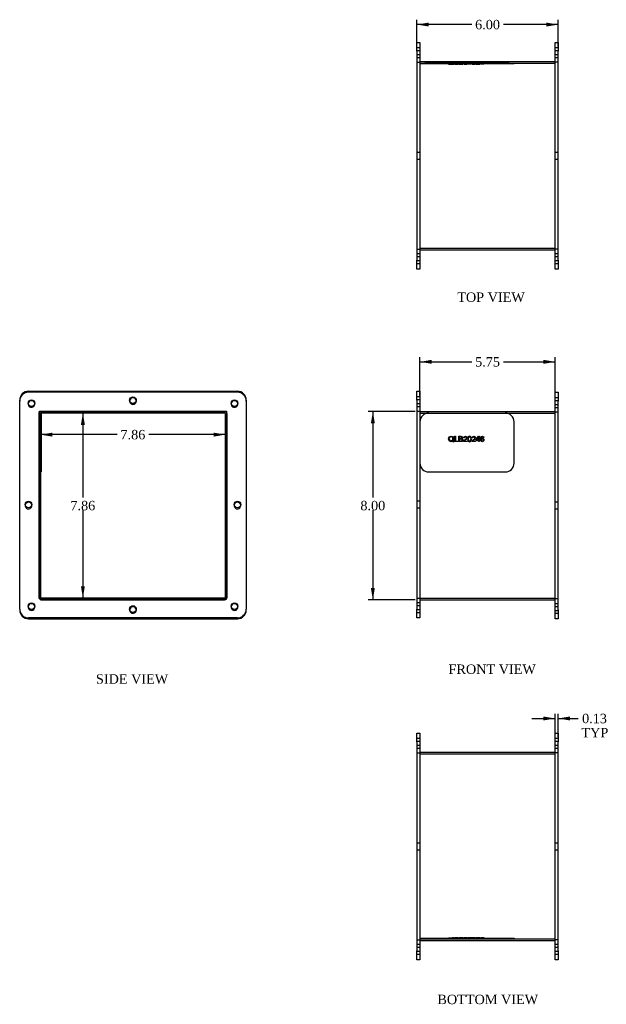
# Model space of a CAD drawing. Header units: inches. Extents: x 4.9 to 64.7, y 1 to 43.1.
# Tile 1 of 2: x 4.9 to 29.9, y 1 to 42.8. Entities that reach past the tile are written whole.
import ezdxf
from ezdxf.enums import TextEntityAlignment as Align
from ezdxf.lldxf.tags import DXFTag

# ---------------------------------------------------------------- set-up
doc = ezdxf.new("R2010")
doc.units = ezdxf.units.IN
doc.header["$MEASUREMENT"] = 0
for name, color, linetype in [('COM43353', 7, 'CONTINUOUS'), ('COM52972', 7, 'CONTINUOUS'), ('DEFAULT', 7, 'CONTINUOUS'), ('QLB20246', 7, 'CONTINUOUS')]:
    doc.layers.add(name, color=color, linetype=linetype)
doc.styles.add('SEACAD_TIMES_NEW_ROMAN', font='times.ttf')
tags = doc.linetypes.add('HIDDEN2', pattern=[0.1875, 0.125, -0.0625]).pattern_tags.tags
tags[6:7] = [DXFTag(74, 4), DXFTag(75, 0), DXFTag(340, '0'), DXFTag(46, 0.0), DXFTag(50, 0.0), DXFTag(44, 0.0), DXFTag(45, 0.0)]
tags[4:5] = [DXFTag(74, 4), DXFTag(75, 0), DXFTag(340, '0'), DXFTag(46, 0.0), DXFTag(50, 0.0), DXFTag(44, 0.0), DXFTag(45, 0.0)]

# ---------------------------------------------------------------- blocks, each defined once
blk = doc.blocks.new('GDIMGGROUP')
at = {"layer": 'DEFAULT', "linetype": 'Continuous'}
for points in [[(22.439, 28.346), (21.939, 28.262), (22.439, 28.179)], [(27.189, 28.346), (27.189, 28.179), (27.689, 28.262)]]:
    blk.add_hatch(color=136, dxfattribs=at).paths.add_polyline_path(points)
at = {"layer": 'DEFAULT', "color": 136, "linetype": 'Continuous'}
for p, q in [((21.939, 26.835), (21.939, 28.462)), ((27.689, 26.795), (27.689, 28.462)), ((21.939, 28.262), (24.144, 28.262)), ((25.485, 28.262), (27.689, 28.262))]:
    blk.add_line(p, q, dxfattribs=at)
at = {"layer": 'DEFAULT', "color": 136, "linetype": 'Continuous', "style": 'SEACAD_TIMES_NEW_ROMAN'}
blk.add_text('5.75', height=0.4, dxfattribs=at).set_placement((24.284, 28.462), align=Align.TOP_LEFT)
blk = doc.blocks.new('GDIMGGROUP1')
at = {"layer": 'DEFAULT', "linetype": 'Continuous'}
for points in [[(19.857, 25.656), (20.023, 25.656), (19.94, 26.156)], [(19.857, 18.656), (19.94, 18.156), (20.023, 18.656)]]:
    blk.add_hatch(color=136, dxfattribs=at).paths.add_polyline_path(points)
at = {"layer": 'DEFAULT', "color": 136, "linetype": 'Continuous'}
for p, q in [((21.739, 26.156), (19.74, 26.156)), ((19.94, 26.156), (19.94, 22.496)), ((19.94, 21.956), (19.94, 18.156)), ((21.739, 18.156), (19.74, 18.156))]:
    blk.add_line(p, q, dxfattribs=at)
at = {"layer": 'DEFAULT', "color": 136, "linetype": 'Continuous', "style": 'SEACAD_TIMES_NEW_ROMAN'}
blk.add_text('8.00', height=0.4, dxfattribs=at).set_placement((19.409, 22.356), align=Align.TOP_LEFT)
blk = doc.blocks.new('GDIMGGROUP2')
at = {"layer": 'DEFAULT', "linetype": 'Continuous'}
for points in [[(22.314, 42.672), (21.814, 42.589), (22.314, 42.506)], [(27.314, 42.672), (27.314, 42.506), (27.814, 42.589)]]:
    blk.add_hatch(color=136, dxfattribs=at).paths.add_polyline_path(points)
at = {"layer": 'DEFAULT', "color": 136, "linetype": 'Continuous'}
for p, q in [((21.814, 41.654), (21.814, 42.789)), ((27.814, 41.654), (27.814, 42.789)), ((24.144, 42.589), (21.814, 42.589)), ((27.814, 42.589), (25.485, 42.589))]:
    blk.add_line(p, q, dxfattribs=at)
at = {"layer": 'DEFAULT', "color": 136, "linetype": 'Continuous', "style": 'SEACAD_TIMES_NEW_ROMAN'}
blk.add_text('6.00', height=0.4, dxfattribs=at).set_placement((24.284, 42.789), align=Align.TOP_LEFT)
blk = doc.blocks.new('GDIMGGROUP3')
at = {"layer": 'DEFAULT', "linetype": 'Continuous'}
for points in [[(27.189, 13.195), (27.189, 13.028), (27.689, 13.112)], [(28.314, 13.195), (27.814, 13.112), (28.314, 13.028)]]:
    blk.add_hatch(color=136, dxfattribs=at).paths.add_polyline_path(points)
at = {"layer": 'DEFAULT', "color": 136, "linetype": 'Continuous'}
for p, q in [((26.689, 13.112), (27.689, 13.112)), ((27.689, 12.314), (27.689, 13.312)), ((27.814, 12.314), (27.814, 13.312)), ((27.814, 13.112), (28.46, 13.112)), ((28.46, 13.112), (28.66, 13.112))]:
    blk.add_line(p, q, dxfattribs=at)
at = {"layer": 'DEFAULT', "color": 136, "linetype": 'Continuous', "style": 'SEACAD_TIMES_NEW_ROMAN'}
for s, p in [('0.13', (28.828, 13.312)), ('TYP', (28.8, 12.712))]:
    blk.add_text(s, height=0.4, dxfattribs=at).set_placement(p, align=Align.TOP_LEFT)
blk = doc.blocks.new('GDIMGGROUP4')
at = {"layer": 'DEFAULT', "linetype": 'Continuous'}
for points in [[(6.319, 25.086), (6.319, 25.253), (5.819, 25.17)], [(13.175, 25.086), (13.675, 25.17), (13.175, 25.253)]]:
    blk.add_hatch(color=136, dxfattribs=at).paths.add_polyline_path(points)
at = {"layer": 'DEFAULT', "color": 136, "linetype": 'Continuous'}
for p, q in [((9.076, 25.17), (5.819, 25.17)), ((13.675, 25.17), (10.417, 25.17))]:
    blk.add_line(p, q, dxfattribs=at)
at = {"layer": 'DEFAULT', "color": 136, "linetype": 'Continuous', "style": 'SEACAD_TIMES_NEW_ROMAN'}
blk.add_text('7.86', height=0.4, dxfattribs=at).set_placement((9.216, 25.37), align=Align.TOP_LEFT)
blk = doc.blocks.new('GDIMGGROUP5')
at = {"layer": 'DEFAULT', "linetype": 'Continuous'}
for points in [[(7.704, 25.584), (7.62, 26.084), (7.537, 25.584)], [(7.704, 18.728), (7.537, 18.728), (7.62, 18.228)]]:
    blk.add_hatch(color=136, dxfattribs=at).paths.add_polyline_path(points)
at = {"layer": 'DEFAULT', "color": 136, "linetype": 'Continuous'}
for p, q in [((7.62, 26.084), (7.62, 22.496)), ((7.62, 21.956), (7.62, 18.228))]:
    blk.add_line(p, q, dxfattribs=at)
at = {"layer": 'DEFAULT', "color": 136, "linetype": 'Continuous', "style": 'SEACAD_TIMES_NEW_ROMAN'}
blk.add_text('7.86', height=0.4, dxfattribs=at).set_placement((7.089, 22.356), align=Align.TOP_LEFT)

msp = doc.modelspace()

# ---------------------------------------------------------------- linework, layer by layer
at = {"layer": 'COM43353', "color": 7, "linetype": 'Continuous'}
for p, q in [((21.814, 41.454), (21.814, 41.829)), ((21.814, 41.829), (21.939, 41.829)), ((21.939, 41.829), (21.939, 41.454)), ((27.689, 41.454), (27.689, 41.829)), ((27.689, 41.829), (27.814, 41.829)), ((27.814, 41.829), (27.814, 41.454)), ((21.814, 41.454), (21.814, 32.579)), ((21.939, 41.454), (21.939, 32.579)), ((27.689, 32.579), (27.689, 41.454)), ((27.814, 32.579), (27.814, 41.454)), ((21.814, 32.204), (21.814, 32.579)), ((21.939, 32.579), (21.939, 32.204)), ((27.689, 32.204), (27.689, 32.579)), ((27.814, 32.579), (27.814, 32.204)), ((21.939, 32.204), (21.814, 32.204)), ((27.814, 32.204), (27.689, 32.204)), ((5.311, 27.01), (14.186, 27.01)), ((21.814, 27.01), (21.939, 27.01)), ((21.814, 26.635), (21.814, 27.01)), ((21.939, 27.01), (21.939, 26.635)), ((27.689, 26.97), (27.814, 26.97)), ((27.689, 26.595), (27.689, 26.97)), ((27.814, 26.97), (27.814, 26.595)), ((4.936, 17.76), (4.936, 26.635)), ((14.561, 26.635), (14.561, 17.76)), ((21.814, 26.635), (21.814, 17.76)), ((21.939, 26.635), (21.939, 17.76)), ((27.689, 17.72), (27.689, 26.595)), ((27.814, 17.72), (27.814, 26.595)), ((5.779, 26.167), (13.718, 26.167)), ((5.779, 18.228), (5.779, 26.167)), ((5.781, 26.127), (5.779, 26.127)), ((13.718, 26.127), (13.712, 26.127)), ((13.718, 26.167), (13.718, 18.228)), ((13.718, 18.228), (5.779, 18.228)), ((21.814, 17.385), (21.814, 17.76)), ((21.939, 17.76), (21.939, 17.385)), ((27.689, 17.345), (27.689, 17.72)), ((27.814, 17.72), (27.814, 17.345)), ((14.186, 17.385), (5.311, 17.385)), ((5.311, 17.345), (14.186, 17.345)), ((21.939, 17.385), (21.814, 17.385)), ((27.814, 17.345), (27.689, 17.345)), ((21.814, 12.114), (21.814, 12.489)), ((21.814, 12.489), (21.939, 12.489)), ((21.939, 12.489), (21.939, 12.114)), ((27.689, 12.489), (27.814, 12.489)), ((27.689, 12.114), (27.689, 12.489)), ((27.814, 12.489), (27.814, 12.114)), ((21.814, 12.114), (21.814, 3.239)), ((21.939, 12.114), (21.939, 3.239)), ((27.689, 3.239), (27.689, 12.114)), ((27.814, 3.239), (27.814, 12.114)), ((21.814, 2.864), (21.814, 3.239)), ((21.939, 3.239), (21.939, 2.864)), ((27.689, 2.864), (27.689, 3.239)), ((27.814, 3.239), (27.814, 2.864)), ((21.939, 2.864), (21.814, 2.864)), ((27.814, 2.864), (27.689, 2.864))]:
    msp.add_line(p, q, dxfattribs=at)
at = {"layer": 'COM43353', "color": 7, "linetype": 'HIDDEN2'}
for p, q in [((21.939, 41.595), (21.814, 41.595)), ((21.939, 41.47), (21.814, 41.47)), ((27.814, 41.595), (27.689, 41.595)), ((27.814, 41.47), (27.689, 41.47)), ((21.814, 41.314), (21.939, 41.314)), ((21.814, 41.189), (21.939, 41.189)), ((27.689, 41.314), (27.814, 41.314)), ((27.689, 41.189), (27.814, 41.189)), ((21.814, 40.986), (21.939, 40.986)), ((27.814, 40.986), (27.689, 40.986)), ((21.939, 37.157), (21.814, 37.157)), ((21.814, 36.876), (21.939, 36.876)), ((27.814, 37.157), (27.689, 37.157)), ((27.689, 36.876), (27.814, 36.876)), ((21.814, 33.047), (21.939, 33.047)), ((27.814, 33.047), (27.689, 33.047)), ((21.939, 32.845), (21.814, 32.845)), ((21.939, 32.72), (21.814, 32.72)), ((27.814, 32.845), (27.689, 32.845)), ((27.814, 32.72), (27.689, 32.72)), ((21.814, 32.564), (21.939, 32.564)), ((21.814, 32.439), (21.939, 32.439)), ((27.689, 32.564), (27.814, 32.564)), ((27.689, 32.439), (27.814, 32.439)), ((14.186, 26.97), (5.311, 26.97)), ((21.939, 26.775), (21.814, 26.775)), ((21.939, 26.65), (21.814, 26.65)), ((21.814, 26.494), (21.939, 26.494)), ((21.814, 26.369), (21.939, 26.369)), ((27.814, 26.735), (27.689, 26.735)), ((27.814, 26.61), (27.689, 26.61)), ((27.689, 26.454), (27.814, 26.454)), ((13.712, 26.127), (5.781, 26.127)), ((21.814, 26.167), (21.939, 26.167)), ((27.689, 26.329), (27.814, 26.329)), ((27.814, 26.127), (27.689, 26.127)), ((21.939, 22.338), (21.814, 22.338)), ((27.814, 22.298), (27.689, 22.298)), ((21.814, 22.057), (21.939, 22.057)), ((27.689, 22.017), (27.814, 22.017)), ((5.779, 18.228), (5.779, 18.188)), ((5.779, 18.188), (13.718, 18.188)), ((13.718, 18.188), (13.718, 18.228)), ((21.814, 18.228), (21.939, 18.228)), ((21.939, 18.025), (21.814, 18.025)), ((27.814, 18.188), (27.689, 18.188)), ((4.936, 17.76), (4.936, 17.72)), ((14.561, 17.72), (14.561, 17.76)), ((21.939, 17.9), (21.814, 17.9)), ((21.814, 17.744), (21.939, 17.744)), ((21.814, 17.619), (21.939, 17.619)), ((27.814, 17.985), (27.689, 17.985)), ((27.814, 17.86), (27.689, 17.86)), ((27.689, 17.704), (27.814, 17.704)), ((27.689, 17.579), (27.814, 17.579)), ((21.939, 12.254), (21.814, 12.254)), ((27.814, 12.254), (27.689, 12.254)), ((21.939, 12.129), (21.814, 12.129)), ((21.814, 11.973), (21.939, 11.973)), ((21.814, 11.848), (21.939, 11.848)), ((27.814, 12.129), (27.689, 12.129)), ((27.689, 11.973), (27.814, 11.973)), ((27.689, 11.848), (27.814, 11.848)), ((21.814, 11.646), (21.939, 11.646)), ((27.814, 11.646), (27.689, 11.646)), ((21.939, 7.817), (21.814, 7.817)), ((21.814, 7.536), (21.939, 7.536)), ((27.814, 7.817), (27.689, 7.817)), ((27.689, 7.536), (27.814, 7.536)), ((21.814, 3.707), (21.939, 3.707)), ((21.939, 3.504), (21.814, 3.504)), ((21.939, 3.379), (21.814, 3.379)), ((27.814, 3.707), (27.689, 3.707)), ((27.814, 3.504), (27.689, 3.504)), ((27.814, 3.379), (27.689, 3.379)), ((21.814, 3.223), (21.939, 3.223)), ((21.814, 3.098), (21.939, 3.098)), ((27.689, 3.223), (27.814, 3.223)), ((27.689, 3.098), (27.814, 3.098))]:
    msp.add_line(p, q, dxfattribs=at)
at = {"layer": 'COM43353', "color": 7, "linetype": 'Continuous'}
for centre in [(9.748, 26.635), (5.436, 26.51), (14.061, 26.51), (5.311, 22.197), (14.186, 22.197), (5.436, 17.885), (14.061, 17.885), (9.748, 17.76)]:
    msp.add_circle(centre, 0.141, dxfattribs=at)
for centre, radius, start, end in [((5.311, 26.635), 0.375, 90, 180), ((14.186, 26.635), 0.375, 0, 90), ((5.436, 26.47), 0.141, 8.1838, 171.8162), ((9.748, 26.595), 0.141, 8.1838, 171.8162), ((14.061, 26.47), 0.141, 8.1838, 171.8162), ((5.311, 22.157), 0.141, 8.1838, 171.8162), ((14.186, 22.157), 0.141, 8.1838, 171.8162), ((5.311, 17.76), 0.375, 180, 270), ((5.311, 17.72), 0.375, 180, 270), ((5.436, 17.845), 0.141, 8.1838, 171.8162), ((9.748, 17.72), 0.141, 8.1838, 171.8162), ((14.061, 17.845), 0.141, 8.1838, 171.8162), ((14.186, 17.76), 0.375, 270, 0), ((14.186, 17.72), 0.375, 270, 0)]:
    msp.add_arc(centre, radius, start, end, dxfattribs=at)
at = {"layer": 'COM43353', "color": 7, "linetype": 'HIDDEN2'}
for centre, radius, start, end in [((5.311, 26.595), 0.375, 90, 180), ((14.186, 26.595), 0.375, 0, 90), ((5.436, 26.47), 0.141, 171.8162, 0), ((5.436, 26.47), 0.141, 0, 8.1838), ((9.748, 26.595), 0.141, 171.8162, 0), ((9.748, 26.595), 0.141, 0, 8.1838), ((14.061, 26.47), 0.141, 171.8162, 0), ((14.061, 26.47), 0.141, 0, 8.1838), ((5.311, 22.157), 0.141, 171.8162, 0), ((5.311, 22.157), 0.141, 0, 8.1838), ((14.186, 22.157), 0.141, 171.8162, 0), ((14.186, 22.157), 0.141, 0, 8.1838), ((5.436, 17.845), 0.141, 171.8162, 0), ((5.436, 17.845), 0.141, 0, 8.1838), ((9.748, 17.72), 0.141, 171.8162, 0), ((9.748, 17.72), 0.141, 0, 8.1838), ((14.061, 17.845), 0.141, 171.8162, 0), ((14.061, 17.845), 0.141, 0, 8.1838)]:
    msp.add_arc(centre, radius, start, end, dxfattribs=at)
at = {"layer": 'COM52972', "color": 7, "linetype": 'Continuous'}
for p, q in [((21.939, 41.018), (27.689, 41.018)), ((21.939, 33.018), (27.689, 33.018)), ((5.819, 26.048), (5.819, 18.229)), ((13.639, 26.156), (5.855, 26.156)), ((13.639, 26.084), (5.855, 26.084)), ((13.675, 18.264), (13.675, 26.048)), ((21.939, 26.156), (27.689, 26.156)), ((5.779, 18.229), (5.819, 18.229)), ((21.939, 18.156), (27.689, 18.156)), ((21.939, 11.675), (27.689, 11.675)), ((21.939, 3.748), (27.689, 3.748)), ((21.939, 3.747), (27.689, 3.747)), ((21.939, 3.675), (27.689, 3.675))]:
    msp.add_line(p, q, dxfattribs=at)
at = {"layer": 'COM52972', "color": 7, "linetype": 'HIDDEN2'}
for p, q in [((21.939, 40.946), (22.154, 40.946)), ((21.939, 40.945), (27.689, 40.945)), ((25.725, 40.946), (27.689, 40.946)), ((21.939, 33.09), (27.689, 33.09)), ((5.747, 26.048), (5.747, 18.229)), ((13.747, 18.264), (13.747, 26.048)), ((21.939, 26.084), (27.689, 26.084)), ((5.747, 18.229), (5.779, 18.229)), ((5.82, 18.156), (5.82, 18.228)), ((5.82, 18.156), (13.639, 18.156)), ((21.939, 18.229), (27.689, 18.229)), ((21.939, 18.228), (27.689, 18.228)), ((21.939, 11.603), (27.689, 11.603))]:
    msp.add_line(p, q, dxfattribs=at)
for centre, start, end in [((5.855, 26.048), 134.7249, 180), ((13.639, 26.048), 0, 42.9893), ((13.639, 18.264), 270, 0)]:
    msp.add_arc(centre, 0.108, start, end, dxfattribs=at)
at = {"layer": 'COM52972', "color": 7, "linetype": 'Continuous'}
for centre, radius, start, end in [((5.855, 26.048), 0.108, 90, 134.7249), ((5.855, 26.048), 0.036, 90, 180), ((13.639, 26.048), 0.108, 42.9893, 90), ((13.639, 26.048), 0.036, 0, 90), ((13.639, 18.264), 0.036, 270, 0)]:
    msp.add_arc(centre, radius, start, end, dxfattribs=at)
at = {"layer": 'QLB20246', "color": 7, "linetype": 'HIDDEN2'}
for p, q in [((22.314, 40.916), (21.939, 40.916)), ((22.314, 40.946), (22.154, 40.946)), ((25.564, 40.946), (22.314, 40.946)), ((25.564, 40.916), (22.314, 40.916)), ((23.156, 40.918), (23.156, 40.905)), ((23.156, 40.906), (23.375, 40.906)), ((23.187, 40.918), (23.187, 40.905)), ((23.267, 40.906), (23.267, 40.916)), ((23.274, 40.906), (23.274, 40.916)), ((23.296, 40.906), (23.296, 40.916)), ((23.317, 40.906), (23.317, 40.916)), ((23.321, 40.906), (23.321, 40.916)), ((23.341, 40.906), (23.341, 40.916)), ((23.344, 40.905), (23.344, 40.918)), ((23.37, 40.906), (23.37, 40.916)), ((23.375, 40.905), (23.375, 40.918)), ((23.38, 40.906), (23.38, 40.916)), ((23.415, 40.906), (23.415, 40.916)), ((23.415, 40.906), (23.445, 40.906)), ((23.445, 40.906), (23.445, 40.916)), ((23.445, 40.906), (23.558, 40.906)), ((23.558, 40.906), (23.558, 40.916)), ((23.593, 40.906), (23.593, 40.916)), ((23.593, 40.906), (23.756, 40.906)), ((23.624, 40.906), (23.624, 40.916)), ((23.724, 40.906), (23.724, 40.916)), ((23.726, 40.905), (23.726, 40.918)), ((23.736, 40.905), (23.736, 40.918)), ((23.756, 40.905), (23.756, 40.918)), ((23.767, 40.906), (23.761, 40.906)), ((23.767, 40.905), (23.767, 40.918)), ((23.794, 40.906), (23.794, 40.916)), ((23.794, 40.906), (23.794, 40.906)), ((23.799, 40.906), (23.799, 40.916)), ((23.799, 40.906), (23.945, 40.906)), ((23.828, 40.906), (23.828, 40.916)), ((23.833, 40.906), (23.833, 40.916)), ((23.916, 40.905), (23.916, 40.918)), ((23.945, 40.905), (23.945, 40.918)), ((23.946, 40.906), (23.946, 40.916)), ((23.977, 40.918), (23.977, 40.905)), ((24.127, 40.906), (23.977, 40.906)), ((24.006, 40.918), (24.006, 40.905)), ((24.098, 40.905), (24.098, 40.918)), ((24.127, 40.905), (24.127, 40.918)), ((24.151, 40.906), (24.151, 40.916)), ((24.151, 40.906), (24.151, 40.906)), ((24.157, 40.906), (24.157, 40.916)), ((24.157, 40.906), (24.303, 40.906)), ((24.186, 40.906), (24.186, 40.916)), ((24.191, 40.906), (24.191, 40.916)), ((24.274, 40.905), (24.274, 40.918)), ((24.303, 40.905), (24.303, 40.918)), ((24.303, 40.906), (24.303, 40.916)), ((24.325, 40.906), (24.325, 40.916)), ((24.325, 40.906), (24.429, 40.906)), ((24.352, 40.906), (24.352, 40.916)), ((24.424, 40.906), (24.424, 40.916)), ((24.424, 40.906), (24.424, 40.916)), ((24.429, 40.906), (24.429, 40.916)), ((24.429, 40.906), (24.453, 40.906)), ((24.453, 40.906), (24.453, 40.916)), ((24.453, 40.906), (24.484, 40.906)), ((24.484, 40.906), (24.484, 40.916)), ((24.512, 40.918), (24.512, 40.905)), ((24.66, 40.906), (24.512, 40.906)), ((24.541, 40.906), (24.541, 40.916)), ((24.541, 40.906), (24.541, 40.916)), ((24.545, 40.918), (24.545, 40.905)), ((24.631, 40.906), (24.631, 40.916)), ((24.635, 40.905), (24.635, 40.918)), ((24.66, 40.906), (24.66, 40.916)), ((24.664, 40.905), (24.664, 40.918)), ((25.725, 40.946), (25.564, 40.946)), ((25.939, 40.916), (25.564, 40.916)), ((25.939, 40.916), (25.939, 40.946)), ((5.819, 26.084), (5.819, 26.048)), ((5.849, 26.084), (5.819, 26.084)), ((5.849, 26.084), (5.849, 26.083)), ((25.939, 23.959), (25.939, 25.709)), ((5.849, 25.103), (5.847, 25.103)), ((5.86, 25.1), (5.847, 25.1)), ((5.849, 25.099), (5.847, 25.099)), ((5.859, 25.099), (5.849, 25.099)), ((23.415, 24.871), (23.415, 25.099)), ((23.415, 25.099), (23.445, 25.099)), ((23.445, 25.099), (23.445, 24.898)), ((23.593, 24.871), (23.593, 25.099)), ((24.325, 24.951), (24.429, 25.099)), ((24.429, 25.099), (24.453, 25.099)), ((24.453, 25.099), (24.453, 24.951)), ((5.86, 25.077), (5.847, 25.077)), ((5.859, 25.019), (5.847, 25.019)), ((5.86, 24.994), (5.847, 24.994)), ((5.847, 24.893), (5.86, 24.893)), ((5.847, 24.89), (5.86, 24.89)), ((5.847, 24.867), (5.849, 24.867)), ((5.859, 25.072), (5.849, 25.072)), ((5.859, 25.054), (5.849, 25.054)), ((5.859, 25.043), (5.849, 25.043)), ((5.859, 25.041), (5.849, 25.041)), ((5.859, 25.034), (5.849, 25.034)), ((5.859, 25.031), (5.849, 25.031)), ((5.859, 25.003), (5.849, 25.003)), ((5.859, 24.992), (5.849, 24.992)), ((5.859, 24.989), (5.849, 24.989)), ((5.859, 24.976), (5.849, 24.976)), ((5.859, 24.951), (5.849, 24.951)), ((5.859, 24.934), (5.849, 24.934)), ((5.859, 24.925), (5.849, 24.925)), ((5.859, 24.912), (5.849, 24.912)), ((5.859, 24.912), (5.849, 24.912)), ((5.859, 24.899), (5.849, 24.899)), ((5.859, 24.898), (5.849, 24.898)), ((5.859, 24.896), (5.849, 24.896)), ((5.859, 24.881), (5.849, 24.881)), ((5.859, 24.874), (5.849, 24.874)), ((5.859, 24.871), (5.849, 24.871)), ((5.859, 24.867), (5.859, 24.881)), ((23.267, 24.912), (23.274, 24.934)), ((23.38, 24.874), (23.37, 24.853)), ((23.558, 24.871), (23.415, 24.871)), ((23.445, 24.898), (23.558, 24.898)), ((23.558, 24.898), (23.558, 24.871)), ((23.624, 25.072), (23.624, 25.003)), ((23.624, 24.976), (23.624, 24.898)), ((23.946, 24.871), (23.794, 24.871)), ((23.828, 25.031), (23.799, 25.034)), ((23.833, 24.898), (23.946, 24.898)), ((23.946, 24.898), (23.946, 24.871)), ((24.303, 24.871), (24.151, 24.871)), ((24.186, 25.031), (24.157, 25.034)), ((24.191, 24.898), (24.303, 24.898)), ((24.303, 24.898), (24.303, 24.871)), ((24.325, 24.925), (24.325, 24.951)), ((24.424, 24.925), (24.325, 24.925)), ((24.424, 25.054), (24.352, 24.951)), ((24.352, 24.951), (24.424, 24.951)), ((24.424, 24.951), (24.424, 25.054)), ((24.424, 25.054), (24.424, 25.054)), ((24.424, 24.871), (24.424, 24.925)), ((24.453, 24.871), (24.424, 24.871)), ((24.453, 24.951), (24.484, 24.951)), ((24.484, 24.925), (24.453, 24.925)), ((24.453, 24.925), (24.453, 24.871)), ((24.484, 24.951), (24.484, 24.925)), ((24.541, 24.989), (24.541, 24.989)), ((24.66, 25.043), (24.631, 25.041)), ((22.314, 23.584), (25.564, 23.584)), ((21.939, 3.777), (22.314, 3.777)), ((22.314, 3.777), (25.564, 3.777)), ((23.156, 3.788), (23.156, 3.775)), ((23.156, 3.787), (23.321, 3.787)), ((23.187, 3.788), (23.187, 3.775)), ((23.267, 3.787), (23.267, 3.777)), ((23.274, 3.787), (23.274, 3.777)), ((23.296, 3.787), (23.296, 3.777)), ((23.317, 3.787), (23.317, 3.777)), ((23.37, 3.787), (23.321, 3.787)), ((23.321, 3.787), (23.321, 3.777)), ((23.341, 3.787), (23.341, 3.777)), ((23.344, 3.775), (23.344, 3.788)), ((23.38, 3.787), (23.37, 3.787)), ((23.37, 3.787), (23.37, 3.777)), ((23.375, 3.775), (23.375, 3.788)), ((23.38, 3.787), (23.38, 3.777)), ((23.558, 3.787), (23.415, 3.787)), ((23.415, 3.787), (23.415, 3.777)), ((23.445, 3.787), (23.445, 3.777)), ((23.558, 3.787), (23.558, 3.777)), ((23.767, 3.787), (23.593, 3.787)), ((23.593, 3.787), (23.593, 3.777)), ((23.624, 3.787), (23.624, 3.777)), ((23.724, 3.787), (23.724, 3.777)), ((23.726, 3.775), (23.726, 3.788)), ((23.736, 3.775), (23.736, 3.788)), ((23.756, 3.775), (23.756, 3.788)), ((23.767, 3.775), (23.767, 3.788)), ((23.946, 3.787), (23.794, 3.787)), ((23.794, 3.787), (23.794, 3.777)), ((23.799, 3.787), (23.799, 3.777)), ((23.828, 3.787), (23.828, 3.777)), ((23.833, 3.787), (23.833, 3.777)), ((23.916, 3.775), (23.916, 3.788)), ((23.945, 3.775), (23.945, 3.788)), ((23.946, 3.787), (23.946, 3.777)), ((23.977, 3.788), (23.977, 3.775)), ((24.127, 3.787), (23.977, 3.787)), ((24.006, 3.788), (24.006, 3.775)), ((24.098, 3.775), (24.098, 3.788)), ((24.127, 3.775), (24.127, 3.788)), ((24.303, 3.787), (24.151, 3.787)), ((24.151, 3.787), (24.151, 3.777)), ((24.157, 3.787), (24.157, 3.777)), ((24.186, 3.787), (24.186, 3.777)), ((24.191, 3.787), (24.191, 3.777)), ((24.274, 3.775), (24.274, 3.788)), ((24.303, 3.775), (24.303, 3.788)), ((24.303, 3.787), (24.303, 3.777)), ((24.424, 3.787), (24.325, 3.787)), ((24.325, 3.787), (24.325, 3.777)), ((24.352, 3.787), (24.352, 3.777)), ((24.453, 3.787), (24.424, 3.787)), ((24.424, 3.787), (24.424, 3.777)), ((24.424, 3.787), (24.424, 3.777)), ((24.429, 3.787), (24.429, 3.777)), ((24.484, 3.787), (24.453, 3.787)), ((24.453, 3.787), (24.453, 3.777)), ((24.484, 3.787), (24.484, 3.777)), ((24.512, 3.788), (24.512, 3.775)), ((24.664, 3.787), (24.512, 3.787)), ((24.541, 3.787), (24.541, 3.777)), ((24.541, 3.787), (24.541, 3.777)), ((24.545, 3.788), (24.545, 3.775)), ((24.631, 3.787), (24.631, 3.777)), ((24.635, 3.775), (24.635, 3.788)), ((24.66, 3.787), (24.66, 3.777)), ((24.664, 3.775), (24.664, 3.788)), ((25.564, 3.777), (25.939, 3.777)), ((25.939, 3.777), (25.939, 3.748))]:
    msp.add_line(p, q, dxfattribs=at)
at = {"layer": 'QLB20246', "color": 7, "linetype": 'Continuous'}
for p, q in [((5.849, 26.083), (5.849, 25.709)), ((5.819, 25.709), (5.819, 23.959)), ((5.849, 25.709), (5.849, 23.959)), ((5.86, 25.103), (5.849, 25.103)), ((5.859, 24.867), (5.859, 25.103)), ((5.86, 25.099), (5.859, 25.099)), ((5.849, 24.867), (5.86, 24.867)), ((5.859, 24.853), (5.849, 24.853)), ((5.86, 25.019), (5.859, 25.019)), ((5.859, 24.853), (5.859, 24.867)), ((5.849, 23.959), (5.849, 23.584)), ((5.849, 23.584), (5.819, 23.584)), ((25.939, 3.748), (25.939, 3.747))]:
    msp.add_line(p, q, dxfattribs=at)
at = {"layer": 'QLB20246', "color": 7, "linetype": 'HIDDEN2'}
for centre, start, end in [((22.314, 25.709), 90, 180), ((25.564, 25.709), 0, 90), ((22.314, 23.959), 180, 270), ((25.564, 23.959), 270, 0)]:
    msp.add_arc(centre, 0.375, start, end, dxfattribs=at)
for points, knots in [([(23.321, 24.881), (23.304, 24.872), (23.285, 24.867), (23.233, 24.867), (23.207, 24.878), (23.186, 24.9), (23.166, 24.922), (23.156, 24.95), (23.156, 25.019), (23.166, 25.047), (23.185, 25.07), (23.205, 25.092), (23.232, 25.103), (23.266, 25.103), (23.298, 25.103), (23.324, 25.092), (23.345, 25.07), (23.365, 25.049), (23.375, 25.02), (23.375, 24.948), (23.364, 24.918), (23.341, 24.896)], [0, 0, 0, 0, 0.129269, 0.129269, 0.332818, 0.332818, 0.332818, 0.499961, 0.499961, 0.665637, 0.665637, 0.665637, 0.666418, 0.666418, 0.666418, 0.667182, 0.667182, 0.667182, 0.827685, 0.827685, 1, 1, 1, 1]), ([(23.593, 25.099), (23.622, 25.099), (23.651, 25.099), (23.679, 25.099), (23.707, 25.099), (23.727, 25.093), (23.739, 25.081), (23.75, 25.069), (23.756, 25.055), (23.756, 25.031), (23.753, 25.022), (23.748, 25.013), (23.743, 25.005), (23.734, 24.998), (23.724, 24.992)], [0, 0, 0, 0, 0.499381, 0.499381, 0.499381, 0.500208, 0.500208, 0.500208, 0.797385, 0.797385, 0.999588, 0.999588, 0.999588, 1, 1, 1, 1]), ([(23.799, 25.034), (23.801, 25.055), (23.809, 25.072), (23.822, 25.083), (23.836, 25.094), (23.853, 25.1), (23.896, 25.1), (23.914, 25.094), (23.927, 25.081), (23.939, 25.069), (23.945, 25.054), (23.945, 25.022), (23.94, 25.007), (23.929, 24.992), (23.919, 24.977), (23.898, 24.957), (23.866, 24.932), (23.849, 24.919), (23.838, 24.908), (23.833, 24.898)], [0, 0, 0, 0, 0.000724, 0.000724, 0.000724, 0.239649, 0.239649, 0.499502, 0.499502, 0.499502, 0.772418, 0.772418, 0.99828, 0.99828, 0.99828, 0.999392, 0.999392, 0.999392, 1, 1, 1, 1]), ([(24.052, 25.1), (24.102, 25.1), (24.127, 25.061), (24.127, 24.944), (24.12, 24.915), (24.107, 24.896), (24.094, 24.876), (24.076, 24.867), (24.002, 24.867), (23.977, 24.906), (23.977, 25.023), (23.983, 25.052), (23.996, 25.071), (24.009, 25.09), (24.028, 25.1), (24.052, 25.1)], [0, 0, 0, 0, 0.331538, 0.331538, 0.499568, 0.499568, 0.499568, 0.620944, 0.620944, 0.872091, 0.872091, 0.999137, 0.999137, 0.999137, 1, 1, 1, 1]), ([(24.157, 25.034), (24.159, 25.055), (24.166, 25.072), (24.193, 25.094), (24.211, 25.1), (24.254, 25.1), (24.271, 25.094), (24.284, 25.081), (24.297, 25.069), (24.303, 25.054), (24.303, 25.022), (24.298, 25.007), (24.287, 24.992), (24.276, 24.977), (24.255, 24.957), (24.224, 24.932), (24.207, 24.919), (24.196, 24.908), (24.191, 24.898)], [0, 0, 0, 0, 0.16166, 0.16166, 0.32332, 0.32332, 0.49914, 0.49914, 0.49914, 0.772254, 0.772254, 0.99828, 0.99828, 0.99828, 0.999393, 0.999393, 0.999393, 1, 1, 1, 1]), ([(24.541, 24.989), (24.554, 25.009), (24.573, 25.019), (24.615, 25.019), (24.631, 25.012), (24.644, 24.998), (24.658, 24.984), (24.664, 24.967), (24.664, 24.923), (24.658, 24.905), (24.644, 24.89), (24.631, 24.875), (24.614, 24.867), (24.57, 24.867), (24.551, 24.875), (24.536, 24.891), (24.52, 24.907), (24.512, 24.936), (24.512, 25.018), (24.519, 25.049), (24.533, 25.069), (24.547, 25.09), (24.568, 25.1), (24.612, 25.1), (24.626, 25.095), (24.638, 25.086), (24.65, 25.076), (24.657, 25.062), (24.66, 25.043)], [0, 0, 0, 0, 0.111715, 0.111715, 0.199949, 0.199949, 0.199949, 0.299573, 0.299573, 0.399899, 0.399899, 0.399899, 0.499527, 0.499527, 0.599848, 0.599848, 0.599848, 0.700747, 0.700747, 0.799797, 0.799797, 0.799797, 0.920874, 0.920874, 0.999747, 0.999747, 0.999747, 1, 1, 1, 1]), ([(23.317, 24.912), (23.335, 24.929), (23.344, 24.953), (23.344, 25.014), (23.337, 25.036), (23.322, 25.052), (23.308, 25.069), (23.289, 25.077), (23.243, 25.077), (23.224, 25.069), (23.195, 25.038), (23.187, 25.015), (23.187, 24.956), (23.195, 24.933), (23.224, 24.901), (23.243, 24.893), (23.277, 24.893), (23.287, 24.895), (23.296, 24.899)], [0, 0, 0, 0, 0.264339, 0.264339, 0.5, 0.5, 0.5, 0.592353, 0.592353, 0.684102, 0.684102, 0.775852, 0.775852, 0.865748, 0.865748, 0.955643, 0.955643, 1, 1, 1, 1]), ([(23.724, 24.992), (23.738, 24.988), (23.749, 24.981), (23.756, 24.971), (23.764, 24.961), (23.767, 24.95), (23.767, 24.924), (23.764, 24.913), (23.751, 24.891), (23.742, 24.884), (23.73, 24.879), (23.718, 24.873), (23.702, 24.871), (23.681, 24.871), (23.652, 24.871), (23.622, 24.871), (23.593, 24.871)], [0, 0, 0, 0, 0.000509, 0.000509, 0.000509, 0.166985, 0.166985, 0.333462, 0.333462, 0.499938, 0.499938, 0.499938, 0.500571, 0.500571, 0.500571, 1, 1, 1, 1]), ([(23.624, 25.003), (23.64, 25.003), (23.657, 25.003), (23.673, 25.003), (23.684, 25.003), (23.692, 25.004), (23.699, 25.005), (23.706, 25.006), (23.712, 25.009), (23.723, 25.019), (23.726, 25.027), (23.726, 25.047), (23.723, 25.055), (23.718, 25.061), (23.712, 25.066), (23.706, 25.069), (23.698, 25.07), (23.691, 25.071), (23.681, 25.072), (23.669, 25.072), (23.654, 25.072), (23.639, 25.072), (23.624, 25.072)], [0, 0, 0, 0, 0.333116, 0.333116, 0.333116, 0.333336, 0.333336, 0.333336, 0.443297, 0.443297, 0.553257, 0.553257, 0.666452, 0.666452, 0.666452, 0.66664, 0.66664, 0.66664, 0.666884, 0.666884, 0.666884, 1, 1, 1, 1]), ([(23.624, 24.898), (23.643, 24.898), (23.662, 24.898), (23.681, 24.898), (23.701, 24.898), (23.716, 24.902), (23.724, 24.909), (23.732, 24.916), (23.736, 24.925), (23.736, 24.949), (23.731, 24.959), (23.723, 24.966), (23.714, 24.973), (23.699, 24.976), (23.677, 24.976), (23.659, 24.976), (23.641, 24.976), (23.624, 24.976)], [0, 0, 0, 0, 0.333067, 0.333067, 0.333067, 0.333454, 0.333454, 0.333454, 0.498954, 0.498954, 0.666521, 0.666521, 0.666521, 0.666933, 0.666933, 0.666933, 1, 1, 1, 1]), ([(23.794, 24.871), (23.794, 24.884), (23.798, 24.897), (23.807, 24.91), (23.816, 24.923), (23.833, 24.94), (23.858, 24.959), (23.873, 24.972), (23.887, 24.984), (23.899, 24.997), (23.91, 25.011), (23.916, 25.024), (23.916, 25.048), (23.912, 25.058), (23.904, 25.066), (23.896, 25.073), (23.885, 25.077), (23.86, 25.077), (23.85, 25.073), (23.841, 25.065), (23.833, 25.058), (23.828, 25.046), (23.828, 25.031)], [0, 0, 0, 0, 0.00054, 0.00054, 0.00054, 0.001443, 0.001443, 0.001443, 0.002148, 0.002148, 0.002148, 0.271373, 0.271373, 0.500826, 0.500826, 0.500826, 0.748654, 0.748654, 0.999504, 0.999504, 0.999504, 1, 1, 1, 1]), ([(24.052, 24.89), (24.067, 24.89), (24.078, 24.897), (24.086, 24.912), (24.094, 24.926), (24.098, 24.95), (24.098, 25.006), (24.096, 25.024), (24.093, 25.038), (24.089, 25.051), (24.084, 25.061), (24.077, 25.067), (24.071, 25.074), (24.062, 25.077), (24.036, 25.077), (24.025, 25.069), (24.017, 25.055), (24.01, 25.04), (24.006, 25.016), (24.006, 24.961), (24.008, 24.943), (24.011, 24.929), (24.015, 24.916), (24.02, 24.906), (24.026, 24.9), (24.033, 24.893), (24.042, 24.89), (24.052, 24.89)], [0, 0, 0, 0, 0.000383, 0.000383, 0.000383, 0.197443, 0.197443, 0.333316, 0.333316, 0.333316, 0.333605, 0.333605, 0.333605, 0.470345, 0.470345, 0.666537, 0.666537, 0.666537, 0.863022, 0.863022, 0.99947, 0.99947, 0.99947, 0.999759, 0.999759, 0.999759, 1, 1, 1, 1]), ([(24.151, 24.871), (24.151, 24.884), (24.156, 24.897), (24.165, 24.91), (24.174, 24.923), (24.191, 24.94), (24.216, 24.959), (24.231, 24.972), (24.244, 24.984), (24.256, 24.997), (24.268, 25.01), (24.274, 25.024), (24.274, 25.048), (24.27, 25.058), (24.262, 25.066), (24.254, 25.073), (24.243, 25.077), (24.218, 25.077), (24.207, 25.073), (24.199, 25.065), (24.19, 25.057), (24.186, 25.046), (24.186, 25.031)], [0, 0, 0, 0, 0.000541, 0.000541, 0.000541, 0.001445, 0.001445, 0.001445, 0.002149, 0.002149, 0.002149, 0.271374, 0.271374, 0.500826, 0.500826, 0.500826, 0.750165, 0.750165, 0.999504, 0.999504, 0.999504, 1, 1, 1, 1]), ([(24.631, 25.041), (24.626, 25.065), (24.614, 25.077), (24.579, 25.077), (24.566, 25.07), (24.556, 25.056), (24.546, 25.041), (24.541, 25.019), (24.541, 24.989)], [0, 0, 0, 0, 0.590241, 0.590241, 0.998201, 0.998201, 0.998201, 1, 1, 1, 1]), ([(24.592, 24.89), (24.605, 24.89), (24.615, 24.895), (24.631, 24.916), (24.635, 24.928), (24.635, 24.958), (24.631, 24.97), (24.623, 24.98), (24.615, 24.989), (24.604, 24.994), (24.578, 24.994), (24.568, 24.99), (24.55, 24.971), (24.545, 24.959), (24.545, 24.93), (24.55, 24.917), (24.567, 24.895), (24.578, 24.89), (24.592, 24.89)], [0, 0, 0, 0, 0.167808, 0.167808, 0.335616, 0.335616, 0.5, 0.5, 0.5, 0.606457, 0.606457, 0.703344, 0.703344, 0.800232, 0.800232, 0.900116, 0.900116, 1, 1, 1, 1])]:
    msp.add_open_spline(points, degree=3, knots=knots, dxfattribs=at)
for points in [[(23.296, 24.899), (23.286, 24.905), (23.276, 24.909), (23.267, 24.912)], [(23.274, 24.934), (23.293, 24.928), (23.307, 24.921), (23.317, 24.912)], [(23.37, 24.853), (23.353, 24.86), (23.336, 24.869), (23.321, 24.881)], [(23.341, 24.896), (23.354, 24.886), (23.367, 24.879), (23.38, 24.874)]]:
    msp.add_open_spline(points, degree=3, dxfattribs=at)

# ---------------------------------------------------------------- block references
at = {"layer": 'DEFAULT'}
for name in ['GDIMGGROUP2', 'GDIMGGROUP', 'GDIMGGROUP5', 'GDIMGGROUP1', 'GDIMGGROUP4', 'GDIMGGROUP3']:
    msp.add_blockref(name, (0, 0), dxfattribs=at)

# ---------------------------------------------------------------- texts
at = {"layer": 'DEFAULT', "color": 136, "linetype": 'Continuous', "style": 'SEACAD_TIMES_NEW_ROMAN'}
for s, p in [('TOP VIEW', (23.525, 31.208)), ('FRONT VIEW', (23.155, 15.405)), ('SIDE VIEW', (8.175, 14.99)), ('BOTTOM VIEW', (22.682, 1.377))]:
    msp.add_text(s, height=0.4, dxfattribs=at).set_placement(p, align=Align.TOP_LEFT)

doc.saveas('drawing.dxf')
